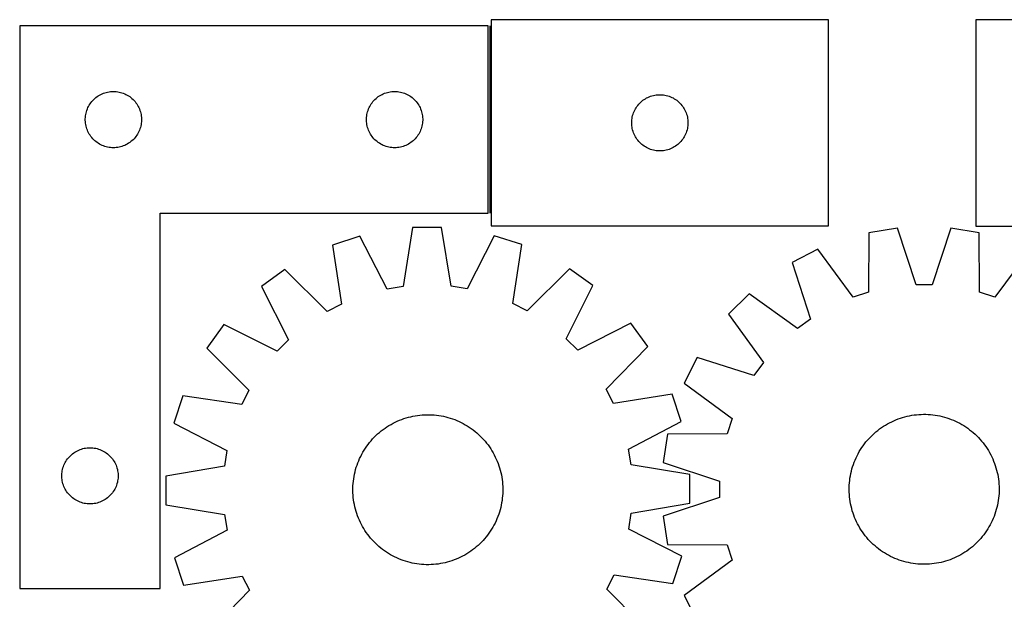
# Model space of a CAD drawing. Header units: millimetres. Extents: x 7 to 1493, y 7 to 2993.
# Tile 8 of 12: x 288 to 813, y 2684 to 2993. Entities that reach past the tile are written whole.
import ezdxf

# ---------------------------------------------------------------- set-up
doc = ezdxf.new("R2010")
doc.units = ezdxf.units.MM
doc.layers.add('COMMON', color=5, linetype='CONTINUOUS', true_color=0x0000ff)
doc.layers.add('CUT', color=7, linetype='CONTINUOUS', true_color=0x000000)

msp = doc.modelspace()

# ---------------------------------------------------------------- linework, layer by layer
at = {"layer": 'COMMON'}
msp.add_line((538.801962, 2990.204369), (538.801962, 2890.204369), dxfattribs=at)
at = {"layer": 'CUT'}
for p, q in [((288.051962, 2990.204369), (288.051962, 2690.204369)), ((538.051962, 2990.204369), (288.051962, 2990.204369)), ((538.051962, 2890.204369), (538.051962, 2990.204369)), ((719.551963, 2993.474639), (539.551963, 2993.474639)), ((539.551963, 2993.474639), (539.551963, 2883.474639)), ((719.551963, 2883.474639), (719.551963, 2993.474639)), ((978.1799, 2993.388458), (798.1799, 2993.388458)), ((798.1799, 2993.388458), (798.1799, 2883.388458)), ((328.74282, 2951.966166), (329.360645, 2952.429794)), ((329.360645, 2952.429794), (330.001519, 2952.861002)), ((330.001519, 2952.861002), (330.663741, 2953.258647)), ((330.663741, 2953.258647), (331.345555, 2953.621675)), ((331.345555, 2953.621675), (332.045153, 2953.949122)), ((332.045153, 2953.949122), (332.76068, 2954.240121)), ((332.76068, 2954.240121), (333.490239, 2954.493899)), ((333.490239, 2954.493899), (334.231895, 2954.709784)), ((334.231895, 2954.709784), (334.983681, 2954.887204)), ((334.983681, 2954.887204), (335.743603, 2955.025687)), ((335.743603, 2955.025687), (336.509647, 2955.124867)), ((336.509647, 2955.124867), (337.27978, 2955.18448)), ((337.27978, 2955.18448), (338.051962, 2955.204369)), ((338.051962, 2955.204369), (338.824143, 2955.18448)), ((338.824143, 2955.18448), (339.594277, 2955.124867)), ((339.594277, 2955.124867), (340.36032, 2955.025687)), ((340.36032, 2955.025687), (341.120243, 2954.887204)), ((341.120243, 2954.887204), (341.872029, 2954.709784)), ((341.872029, 2954.709784), (342.613684, 2954.493899)), ((342.613684, 2954.493899), (343.343243, 2954.240121)), ((343.343243, 2954.240121), (344.05877, 2953.949122)), ((344.05877, 2953.949122), (344.758369, 2953.621675)), ((344.758369, 2953.621675), (345.440183, 2953.258647)), ((345.440183, 2953.258647), (346.102405, 2952.861002)), ((346.102405, 2952.861002), (346.743278, 2952.429794)), ((346.743278, 2952.429794), (347.361104, 2951.966166)), ((478.74282, 2951.966166), (479.360645, 2952.429794)), ((479.360645, 2952.429794), (480.001519, 2952.861002)), ((480.001519, 2952.861002), (480.663741, 2953.258647)), ((480.663741, 2953.258647), (481.345555, 2953.621675)), ((481.345555, 2953.621675), (482.045153, 2953.949122)), ((482.045153, 2953.949122), (482.76068, 2954.240121)), ((482.76068, 2954.240121), (483.490239, 2954.493899)), ((483.490239, 2954.493899), (484.231895, 2954.709784)), ((484.231895, 2954.709784), (484.983681, 2954.887204)), ((484.983681, 2954.887204), (485.743603, 2955.025687)), ((485.743603, 2955.025687), (486.509647, 2955.124867)), ((486.509647, 2955.124867), (487.27978, 2955.18448)), ((487.27978, 2955.18448), (488.051962, 2955.204369)), ((488.051962, 2955.204369), (488.824143, 2955.18448)), ((488.824143, 2955.18448), (489.594277, 2955.124867)), ((489.594277, 2955.124867), (490.36032, 2955.025687)), ((490.36032, 2955.025687), (491.120243, 2954.887204)), ((491.120243, 2954.887204), (491.872029, 2954.709784)), ((491.872029, 2954.709784), (492.613684, 2954.493899)), ((492.613684, 2954.493899), (493.343243, 2954.240121)), ((493.343243, 2954.240121), (494.05877, 2953.949122)), ((494.05877, 2953.949122), (494.758369, 2953.621675)), ((494.758369, 2953.621675), (495.440183, 2953.258647)), ((495.440183, 2953.258647), (496.102405, 2952.861002)), ((496.102405, 2952.861002), (496.743278, 2952.429794)), ((496.743278, 2952.429794), (497.361104, 2951.966166)), ((623.193247, 2952.060173), (623.901044, 2952.369499)), ((623.901044, 2952.369499), (624.623827, 2952.641978)), ((624.623827, 2952.641978), (625.359678, 2952.876887)), ((625.359678, 2952.876887), (626.106647, 2953.073605)), ((626.106647, 2953.073605), (626.862751, 2953.231609)), ((626.862751, 2953.231609), (627.625987, 2953.350479)), ((627.625987, 2953.350479), (628.394331, 2953.429902)), ((628.394331, 2953.429902), (629.165744, 2953.469666)), ((629.165744, 2953.469666), (629.938181, 2953.469666)), ((629.938181, 2953.469666), (630.709595, 2953.429902)), ((630.709595, 2953.429902), (631.477938, 2953.350479)), ((631.477938, 2953.350479), (632.241174, 2953.231609)), ((632.241174, 2953.231609), (632.997279, 2953.073605)), ((632.997279, 2953.073605), (633.744247, 2952.876887)), ((633.744247, 2952.876887), (634.480098, 2952.641978)), ((634.480098, 2952.641978), (635.202881, 2952.369499)), ((635.202881, 2952.369499), (635.910679, 2952.060173)), ((324.466428, 2946.563084), (324.81178, 2947.25402)), ((324.81178, 2947.25402), (325.192242, 2947.926261)), ((325.192242, 2947.926261), (325.606807, 2948.578024)), ((325.606807, 2948.578024), (326.054373, 2949.207583)), ((326.054373, 2949.207583), (326.533755, 2949.813266)), ((326.533755, 2949.813266), (327.043681, 2950.393469)), ((327.043681, 2950.393469), (327.582799, 2950.946651)), ((327.582799, 2950.946651), (328.14968, 2951.471348)), ((328.14968, 2951.471348), (328.74282, 2951.966166)), ((347.361104, 2951.966166), (347.954244, 2951.471348)), ((347.954244, 2951.471348), (348.521124, 2950.946651)), ((348.521124, 2950.946651), (349.060242, 2950.393469)), ((349.060242, 2950.393469), (349.570168, 2949.813266)), ((349.570168, 2949.813266), (350.04955, 2949.207583)), ((350.04955, 2949.207583), (350.497117, 2948.578024)), ((350.497117, 2948.578024), (350.911681, 2947.926261)), ((350.911681, 2947.926261), (351.292144, 2947.25402)), ((351.292144, 2947.25402), (351.637496, 2946.563084)), ((474.466428, 2946.563084), (474.81178, 2947.25402)), ((474.81178, 2947.25402), (475.192242, 2947.926261)), ((475.192242, 2947.926261), (475.606807, 2948.578024)), ((475.606807, 2948.578024), (476.054373, 2949.207583)), ((476.054373, 2949.207583), (476.533755, 2949.813266)), ((476.533755, 2949.813266), (477.043681, 2950.393469)), ((477.043681, 2950.393469), (477.582799, 2950.946651)), ((477.582799, 2950.946651), (478.14968, 2951.471348)), ((478.14968, 2951.471348), (478.74282, 2951.966166)), ((497.361104, 2951.966166), (497.954244, 2951.471348)), ((497.954244, 2951.471348), (498.521124, 2950.946651)), ((498.521124, 2950.946651), (499.060242, 2950.393469)), ((499.060242, 2950.393469), (499.570168, 2949.813266)), ((499.570168, 2949.813266), (500.04955, 2949.207583)), ((500.04955, 2949.207583), (500.497117, 2948.578024)), ((500.497117, 2948.578024), (500.911681, 2947.926261)), ((500.911681, 2947.926261), (501.292144, 2947.25402)), ((501.292144, 2947.25402), (501.637496, 2946.563084)), ((616.895329, 2946.525082), (617.326538, 2947.165956)), ((617.326538, 2947.165956), (617.790166, 2947.783781)), ((617.790166, 2947.783781), (618.284984, 2948.376921)), ((618.284984, 2948.376921), (618.80968, 2948.943802)), ((618.80968, 2948.943802), (619.362863, 2949.48292)), ((619.362863, 2949.48292), (619.943065, 2949.992846)), ((619.943065, 2949.992846), (620.548749, 2950.472228)), ((620.548749, 2950.472228), (621.178307, 2950.919794)), ((621.178307, 2950.919794), (621.830071, 2951.334359)), ((621.830071, 2951.334359), (622.502312, 2951.714821)), ((622.502312, 2951.714821), (623.193247, 2952.060173)), ((635.910679, 2952.060173), (636.601614, 2951.714821)), ((636.601614, 2951.714821), (637.273855, 2951.334359)), ((637.273855, 2951.334359), (637.925619, 2950.919794)), ((637.925619, 2950.919794), (638.555177, 2950.472228)), ((638.555177, 2950.472228), (639.16086, 2949.992846)), ((639.16086, 2949.992846), (639.741063, 2949.48292)), ((639.741063, 2949.48292), (640.294246, 2948.943802)), ((640.294246, 2948.943802), (640.818942, 2948.376921)), ((640.818942, 2948.376921), (641.31376, 2947.783781)), ((641.31376, 2947.783781), (641.777388, 2947.165956)), ((641.777388, 2947.165956), (642.208596, 2946.525082)), ((323.096699, 2941.362001), (323.176122, 2942.130344)), ((323.176122, 2942.130344), (323.294992, 2942.89358)), ((323.294992, 2942.89358), (323.452996, 2943.649685)), ((323.452996, 2943.649685), (323.649714, 2944.396653)), ((323.649714, 2944.396653), (323.884623, 2945.132504)), ((323.884623, 2945.132504), (324.157102, 2945.855287)), ((324.157102, 2945.855287), (324.466428, 2946.563084)), ((351.637496, 2946.563084), (351.946821, 2945.855287)), ((351.946821, 2945.855287), (352.2193, 2945.132504)), ((352.2193, 2945.132504), (352.45421, 2944.396653)), ((352.45421, 2944.396653), (352.650927, 2943.649685)), ((352.650927, 2943.649685), (352.808931, 2942.89358)), ((352.808931, 2942.89358), (352.927802, 2942.130344)), ((352.927802, 2942.130344), (353.007225, 2941.362001)), ((473.096699, 2941.362001), (473.176122, 2942.130344)), ((473.176122, 2942.130344), (473.294992, 2942.89358)), ((473.294992, 2942.89358), (473.452996, 2943.649685)), ((473.452996, 2943.649685), (473.649714, 2944.396653)), ((473.649714, 2944.396653), (473.884623, 2945.132504)), ((473.884623, 2945.132504), (474.157102, 2945.855287)), ((474.157102, 2945.855287), (474.466428, 2946.563084)), ((501.637496, 2946.563084), (501.946821, 2945.855287)), ((501.946821, 2945.855287), (502.2193, 2945.132504)), ((502.2193, 2945.132504), (502.45421, 2944.396653)), ((502.45421, 2944.396653), (502.650927, 2943.649685)), ((502.650927, 2943.649685), (502.808931, 2942.89358)), ((502.808931, 2942.89358), (502.927802, 2942.130344)), ((502.927802, 2942.130344), (503.007225, 2941.362001)), ((614.869127, 2941.54292), (615.046547, 2942.294706)), ((615.046547, 2942.294706), (615.262432, 2943.036362)), ((615.262432, 2943.036362), (615.51621, 2943.765921)), ((615.51621, 2943.765921), (615.807209, 2944.481448)), ((615.807209, 2944.481448), (616.134657, 2945.181046)), ((616.134657, 2945.181046), (616.497684, 2945.86286)), ((616.497684, 2945.86286), (616.895329, 2946.525082)), ((642.208596, 2946.525082), (642.606241, 2945.86286)), ((642.606241, 2945.86286), (642.969269, 2945.181046)), ((642.969269, 2945.181046), (643.296716, 2944.481448)), ((643.296716, 2944.481448), (643.587715, 2943.765921)), ((643.587715, 2943.765921), (643.841493, 2943.036362)), ((643.841493, 2943.036362), (644.057379, 2942.294706)), ((644.057379, 2942.294706), (644.234798, 2941.54292)), ((323.056935, 2940.590587), (323.096699, 2941.362001)), ((323.056935, 2939.81815), (323.056935, 2940.590587)), ((323.096699, 2939.046737), (323.056935, 2939.81815)), ((323.176122, 2938.278393), (323.096699, 2939.046737)), ((323.294992, 2937.515157), (323.176122, 2938.278393)), ((323.452996, 2936.759052), (323.294992, 2937.515157)), ((323.649714, 2936.012084), (323.452996, 2936.759052)), ((352.650927, 2936.759052), (352.45421, 2936.012084)), ((352.808931, 2937.515157), (352.650927, 2936.759052)), ((352.927802, 2938.278393), (352.808931, 2937.515157)), ((353.007225, 2939.046737), (352.927802, 2938.278393)), ((353.007225, 2941.362001), (353.046989, 2940.590587)), ((353.046989, 2939.81815), (353.007225, 2939.046737)), ((353.046989, 2940.590587), (353.046989, 2939.81815)), ((473.056935, 2940.590587), (473.096699, 2941.362001)), ((473.056935, 2939.81815), (473.056935, 2940.590587)), ((473.096699, 2939.046737), (473.056935, 2939.81815)), ((473.176122, 2938.278393), (473.096699, 2939.046737)), ((473.294992, 2937.515157), (473.176122, 2938.278393)), ((473.452996, 2936.759052), (473.294992, 2937.515157)), ((473.649714, 2936.012084), (473.452996, 2936.759052)), ((502.650927, 2936.759052), (502.45421, 2936.012084)), ((502.808931, 2937.515157), (502.650927, 2936.759052)), ((502.927802, 2938.278393), (502.808931, 2937.515157)), ((503.007225, 2939.046737), (502.927802, 2938.278393)), ((503.007225, 2941.362001), (503.046989, 2940.590587)), ((503.046989, 2939.81815), (503.007225, 2939.046737)), ((503.046989, 2940.590587), (503.046989, 2939.81815)), ((614.551963, 2938.474639), (614.571851, 2939.246821)), ((614.571851, 2937.702458), (614.551963, 2938.474639)), ((614.571851, 2939.246821), (614.631465, 2940.016954)), ((614.631465, 2936.932324), (614.571851, 2937.702458)), ((614.631465, 2940.016954), (614.730644, 2940.782998)), ((614.730644, 2936.166281), (614.631465, 2936.932324)), ((614.730644, 2940.782998), (614.869127, 2941.54292)), ((644.234798, 2941.54292), (644.373281, 2940.782998)), ((644.373281, 2940.782998), (644.472461, 2940.016954)), ((644.472461, 2936.932324), (644.373281, 2936.166281)), ((644.472461, 2940.016954), (644.532074, 2939.246821)), ((644.532074, 2937.702458), (644.472461, 2936.932324)), ((644.532074, 2939.246821), (644.551963, 2938.474639)), ((644.551963, 2938.474639), (644.532074, 2937.702458)), ((323.884623, 2935.276233), (323.649714, 2936.012084)), ((324.157102, 2934.55345), (323.884623, 2935.276233)), ((324.466428, 2933.845653), (324.157102, 2934.55345)), ((324.81178, 2933.154717), (324.466428, 2933.845653)), ((325.192242, 2932.482477), (324.81178, 2933.154717)), ((325.606807, 2931.830713), (325.192242, 2932.482477)), ((326.054373, 2931.201154), (325.606807, 2931.830713)), ((326.533755, 2930.595471), (326.054373, 2931.201154)), ((350.04955, 2931.201154), (349.570168, 2930.595471)), ((350.497117, 2931.830713), (350.04955, 2931.201154)), ((350.911681, 2932.482477), (350.497117, 2931.830713)), ((351.292144, 2933.154717), (350.911681, 2932.482477)), ((351.637496, 2933.845653), (351.292144, 2933.154717)), ((351.946821, 2934.55345), (351.637496, 2933.845653)), ((352.2193, 2935.276233), (351.946821, 2934.55345)), ((352.45421, 2936.012084), (352.2193, 2935.276233)), ((473.884623, 2935.276233), (473.649714, 2936.012084)), ((474.157102, 2934.55345), (473.884623, 2935.276233)), ((474.466428, 2933.845653), (474.157102, 2934.55345)), ((474.81178, 2933.154717), (474.466428, 2933.845653)), ((475.192242, 2932.482477), (474.81178, 2933.154717)), ((475.606807, 2931.830713), (475.192242, 2932.482477)), ((476.054373, 2931.201154), (475.606807, 2931.830713)), ((476.533755, 2930.595471), (476.054373, 2931.201154)), ((500.04955, 2931.201154), (499.570168, 2930.595471)), ((500.497117, 2931.830713), (500.04955, 2931.201154)), ((500.911681, 2932.482477), (500.497117, 2931.830713)), ((501.292144, 2933.154717), (500.911681, 2932.482477)), ((501.637496, 2933.845653), (501.292144, 2933.154717)), ((501.946821, 2934.55345), (501.637496, 2933.845653)), ((502.2193, 2935.276233), (501.946821, 2934.55345)), ((502.45421, 2936.012084), (502.2193, 2935.276233)), ((614.869127, 2935.406358), (614.730644, 2936.166281)), ((615.046547, 2934.654572), (614.869127, 2935.406358)), ((615.262432, 2933.912917), (615.046547, 2934.654572)), ((615.51621, 2933.183358), (615.262432, 2933.912917)), ((615.807209, 2932.467831), (615.51621, 2933.183358)), ((616.134657, 2931.768232), (615.807209, 2932.467831)), ((616.497684, 2931.086418), (616.134657, 2931.768232)), ((616.895329, 2930.424196), (616.497684, 2931.086418)), ((642.606241, 2931.086418), (642.208596, 2930.424196)), ((642.969269, 2931.768232), (642.606241, 2931.086418)), ((643.296716, 2932.467831), (642.969269, 2931.768232)), ((643.587715, 2933.183358), (643.296716, 2932.467831)), ((643.841493, 2933.912917), (643.587715, 2933.183358)), ((644.057379, 2934.654572), (643.841493, 2933.912917)), ((644.234798, 2935.406358), (644.057379, 2934.654572)), ((644.373281, 2936.166281), (644.234798, 2935.406358)), ((327.043681, 2930.015268), (326.533755, 2930.595471)), ((327.582799, 2929.462086), (327.043681, 2930.015268)), ((328.14968, 2928.93739), (327.582799, 2929.462086)), ((328.74282, 2928.442571), (328.14968, 2928.93739)), ((329.360645, 2927.978944), (328.74282, 2928.442571)), ((330.001519, 2927.547735), (329.360645, 2927.978944)), ((330.663741, 2927.15009), (330.001519, 2927.547735)), ((331.345555, 2926.787062), (330.663741, 2927.15009)), ((332.045153, 2926.459615), (331.345555, 2926.787062)), ((332.76068, 2926.168616), (332.045153, 2926.459615)), ((333.490239, 2925.914838), (332.76068, 2926.168616)), ((334.231895, 2925.698953), (333.490239, 2925.914838)), ((342.613684, 2925.914838), (341.872029, 2925.698953)), ((343.343243, 2926.168616), (342.613684, 2925.914838)), ((344.05877, 2926.459615), (343.343243, 2926.168616)), ((344.758369, 2926.787062), (344.05877, 2926.459615)), ((345.440183, 2927.15009), (344.758369, 2926.787062)), ((346.102405, 2927.547735), (345.440183, 2927.15009)), ((346.743278, 2927.978944), (346.102405, 2927.547735)), ((347.361104, 2928.442571), (346.743278, 2927.978944)), ((347.954244, 2928.93739), (347.361104, 2928.442571)), ((348.521124, 2929.462086), (347.954244, 2928.93739)), ((349.060242, 2930.015268), (348.521124, 2929.462086)), ((349.570168, 2930.595471), (349.060242, 2930.015268)), ((477.043681, 2930.015268), (476.533755, 2930.595471)), ((477.582799, 2929.462086), (477.043681, 2930.015268)), ((478.14968, 2928.93739), (477.582799, 2929.462086)), ((478.74282, 2928.442571), (478.14968, 2928.93739)), ((479.360645, 2927.978944), (478.74282, 2928.442571)), ((480.001519, 2927.547735), (479.360645, 2927.978944)), ((480.663741, 2927.15009), (480.001519, 2927.547735)), ((481.345555, 2926.787062), (480.663741, 2927.15009)), ((482.045153, 2926.459615), (481.345555, 2926.787062)), ((482.76068, 2926.168616), (482.045153, 2926.459615)), ((483.490239, 2925.914838), (482.76068, 2926.168616)), ((484.231895, 2925.698953), (483.490239, 2925.914838)), ((492.613684, 2925.914838), (491.872029, 2925.698953)), ((493.343243, 2926.168616), (492.613684, 2925.914838)), ((494.05877, 2926.459615), (493.343243, 2926.168616)), ((494.758369, 2926.787062), (494.05877, 2926.459615)), ((495.440183, 2927.15009), (494.758369, 2926.787062)), ((496.102405, 2927.547735), (495.440183, 2927.15009)), ((496.743278, 2927.978944), (496.102405, 2927.547735)), ((497.361104, 2928.442571), (496.743278, 2927.978944)), ((497.954244, 2928.93739), (497.361104, 2928.442571)), ((498.521124, 2929.462086), (497.954244, 2928.93739)), ((499.060242, 2930.015268), (498.521124, 2929.462086)), ((499.570168, 2930.595471), (499.060242, 2930.015268)), ((617.326538, 2929.783323), (616.895329, 2930.424196)), ((617.790166, 2929.165497), (617.326538, 2929.783323)), ((618.284984, 2928.572357), (617.790166, 2929.165497)), ((618.80968, 2928.005477), (618.284984, 2928.572357)), ((619.362863, 2927.466359), (618.80968, 2928.005477)), ((619.943065, 2926.956433), (619.362863, 2927.466359)), ((620.548749, 2926.477051), (619.943065, 2926.956433)), ((621.178307, 2926.029484), (620.548749, 2926.477051)), ((621.830071, 2925.61492), (621.178307, 2926.029484)), ((637.925619, 2926.029484), (637.273855, 2925.61492)), ((638.555177, 2926.477051), (637.925619, 2926.029484)), ((639.16086, 2926.956433), (638.555177, 2926.477051)), ((639.741063, 2927.466359), (639.16086, 2926.956433)), ((640.294246, 2928.005477), (639.741063, 2927.466359)), ((640.818942, 2928.572357), (640.294246, 2928.005477)), ((641.31376, 2929.165497), (640.818942, 2928.572357)), ((641.777388, 2929.783323), (641.31376, 2929.165497)), ((642.208596, 2930.424196), (641.777388, 2929.783323)), ((334.983681, 2925.521533), (334.231895, 2925.698953)), ((335.743603, 2925.38305), (334.983681, 2925.521533)), ((336.509647, 2925.28387), (335.743603, 2925.38305)), ((337.27978, 2925.224257), (336.509647, 2925.28387)), ((338.051962, 2925.204369), (337.27978, 2925.224257)), ((338.824143, 2925.224257), (338.051962, 2925.204369)), ((339.594277, 2925.28387), (338.824143, 2925.224257)), ((340.36032, 2925.38305), (339.594277, 2925.28387)), ((341.120243, 2925.521533), (340.36032, 2925.38305)), ((341.872029, 2925.698953), (341.120243, 2925.521533)), ((484.983681, 2925.521533), (484.231895, 2925.698953)), ((485.743603, 2925.38305), (484.983681, 2925.521533)), ((486.509647, 2925.28387), (485.743603, 2925.38305)), ((487.27978, 2925.224257), (486.509647, 2925.28387)), ((488.051962, 2925.204369), (487.27978, 2925.224257)), ((488.824143, 2925.224257), (488.051962, 2925.204369)), ((489.594277, 2925.28387), (488.824143, 2925.224257)), ((490.36032, 2925.38305), (489.594277, 2925.28387)), ((491.120243, 2925.521533), (490.36032, 2925.38305)), ((491.872029, 2925.698953), (491.120243, 2925.521533)), ((622.502312, 2925.234457), (621.830071, 2925.61492)), ((623.193247, 2924.889105), (622.502312, 2925.234457)), ((623.901044, 2924.57978), (623.193247, 2924.889105)), ((624.623827, 2924.307301), (623.901044, 2924.57978)), ((625.359678, 2924.072391), (624.623827, 2924.307301)), ((626.106647, 2923.875674), (625.359678, 2924.072391)), ((626.862751, 2923.71767), (626.106647, 2923.875674)), ((627.625987, 2923.598799), (626.862751, 2923.71767)), ((628.394331, 2923.519376), (627.625987, 2923.598799)), ((629.165744, 2923.479612), (628.394331, 2923.519376)), ((629.938181, 2923.479612), (629.165744, 2923.479612)), ((630.709595, 2923.519376), (629.938181, 2923.479612)), ((631.477938, 2923.598799), (630.709595, 2923.519376)), ((632.241174, 2923.71767), (631.477938, 2923.598799)), ((632.997279, 2923.875674), (632.241174, 2923.71767)), ((633.744247, 2924.072391), (632.997279, 2923.875674)), ((634.480098, 2924.307301), (633.744247, 2924.072391)), ((635.202881, 2924.57978), (634.480098, 2924.307301)), ((635.910679, 2924.889105), (635.202881, 2924.57978)), ((636.601614, 2925.234457), (635.910679, 2924.889105)), ((637.273855, 2925.61492), (636.601614, 2925.234457)), ((363.051962, 2690.204369), (363.051962, 2890.204369)), ((363.051962, 2890.204369), (538.051962, 2890.204369)), ((497.66461, 2882.572481), (492.621334, 2851.211038)), ((513.050584, 2882.620957), (497.66461, 2882.572481)), ((518.291374, 2851.291915), (513.050584, 2882.620957)), ((539.551963, 2883.474639), (719.551963, 2883.474639)), ((741.071636, 2879.873578), (740.902908, 2848.109663)), ((756.267764, 2882.283607), (741.071636, 2879.873578)), ((766.256208, 2852.130569), (756.267764, 2882.283607)), ((784.806611, 2882.289468), (774.830552, 2852.13233)), ((800.003727, 2879.88568), (784.806611, 2882.289468)), ((798.1799, 2883.388458), (978.1799, 2883.388458)), ((800.185501, 2848.121838), (800.003727, 2879.88568)), ((469.491329, 2878.019236), (454.873377, 2873.218606)), ((484.156823, 2849.84304), (469.491329, 2878.019236)), ((541.251997, 2878.245327), (526.764337, 2849.97728)), ((555.899907, 2873.536903), (541.251997, 2878.245327)), ((551.202989, 2842.12172), (555.899907, 2873.536903)), ((454.873377, 2873.218606), (459.768156, 2841.833643)), ((713.93139, 2871.049015), (700.223754, 2864.061079)), ((732.748767, 2845.458371), (713.93139, 2871.049015)), ((827.147595, 2871.072266), (808.340731, 2845.473894)), ((700.223754, 2864.061079), (709.878874, 2833.799662)), ((429.486025, 2860.18219), (417.067003, 2851.099324)), ((452.140662, 2837.916922), (429.486025, 2860.18219)), ((581.368901, 2860.660716), (558.855011, 2838.253139)), ((593.844909, 2851.656285), (581.368901, 2860.660716)), ((417.067003, 2851.099324), (431.420701, 2822.76302)), ((492.621334, 2851.211038), (484.156823, 2849.84304)), ((526.764337, 2849.97728), (518.291374, 2851.291915)), ((579.670048, 2823.230098), (593.844909, 2851.656285)), ((677.138787, 2847.281624), (666.261441, 2836.39981)), ((702.943119, 2828.758364), (677.138787, 2847.281624)), ((740.902908, 2848.109663), (732.748767, 2845.458371)), ((774.830552, 2852.13233), (766.256208, 2852.130569)), ((808.340731, 2845.473894), (800.185501, 2848.121838)), ((459.768156, 2841.833643), (452.140662, 2837.916922)), ((558.855011, 2838.253139), (551.202989, 2842.12172)), ((614.0884, 2831.539951), (585.752097, 2817.186254)), ((623.171267, 2819.12093), (614.0884, 2831.539951)), ((666.261441, 2836.39981), (684.795298, 2810.603087)), ((709.878874, 2833.799662), (702.943119, 2828.758364)), ((396.95067, 2830.855832), (387.946239, 2818.379825)), ((425.376857, 2816.680972), (396.95067, 2830.855832)), ((431.420701, 2822.76302), (425.376857, 2816.680972)), ((585.752097, 2817.186254), (579.670048, 2823.230098)), ((387.946239, 2818.379825), (410.353816, 2795.865935)), ((600.905998, 2796.466293), (623.171267, 2819.12093)), ((649.491469, 2813.307953), (642.509163, 2799.597447)), ((679.75685, 2803.665263), (649.491469, 2813.307953)), ((684.795298, 2810.603087), (679.75685, 2803.665263)), ((410.353816, 2795.865935), (406.485235, 2788.213912)), ((604.82272, 2788.838799), (600.905998, 2796.466293)), ((642.509163, 2799.597447), (668.107535, 2780.790583)), ((375.070052, 2792.910831), (370.361628, 2778.26292)), ((406.485235, 2788.213912), (375.070052, 2792.910831)), ((636.207683, 2793.733577), (604.82272, 2788.838799)), ((641.008313, 2779.115626), (636.207683, 2793.733577)), ((487.247296, 2778.247207), (488.369593, 2778.812412)), ((488.369593, 2778.812412), (489.509089, 2779.342087)), ((489.509089, 2779.342087), (490.664661, 2779.835707)), ((490.664661, 2779.835707), (491.835167, 2780.292787)), ((491.835167, 2780.292787), (493.019453, 2780.712875)), ((493.019453, 2780.712875), (494.21635, 2781.095556)), ((494.21635, 2781.095556), (495.424676, 2781.440453)), ((495.424676, 2781.440453), (496.64324, 2781.747225)), ((496.64324, 2781.747225), (497.870839, 2782.015569)), ((497.870839, 2782.015569), (499.10626, 2782.245222)), ((499.10626, 2782.245222), (500.348286, 2782.435956)), ((500.348286, 2782.435956), (501.59569, 2782.587582)), ((501.59569, 2782.587582), (502.847241, 2782.699952)), ((502.847241, 2782.699952), (504.101704, 2782.772954)), ((504.101704, 2782.772954), (505.357841, 2782.806517)), ((505.357841, 2782.806517), (506.614412, 2782.800607)), ((506.614412, 2782.800607), (507.870178, 2782.75523)), ((507.870178, 2782.75523), (509.123899, 2782.670431)), ((509.123899, 2782.670431), (510.374337, 2782.546293)), ((510.374337, 2782.546293), (511.62026, 2782.382939)), ((511.62026, 2782.382939), (512.860436, 2782.180531)), ((512.860436, 2782.180531), (514.093643, 2781.939267)), ((514.093643, 2781.939267), (515.318663, 2781.659387)), ((515.318663, 2781.659387), (516.534287, 2781.341166)), ((516.534287, 2781.341166), (517.739316, 2780.984918)), ((517.739316, 2780.984918), (518.93256, 2780.590995)), ((518.93256, 2780.590995), (520.112842, 2780.159786)), ((520.112842, 2780.159786), (521.278997, 2779.691716)), ((521.278997, 2779.691716), (522.429874, 2779.187247)), ((522.429874, 2779.187247), (523.564337, 2778.646877)), ((612.832117, 2764.450132), (641.008313, 2779.115626)), ((668.107535, 2780.790583), (665.459592, 2772.635354)), ((752.119524, 2778.508391), (753.24348, 2779.070289)), ((753.24348, 2779.070289), (754.384532, 2779.596605)), ((754.384532, 2779.596605), (755.541552, 2780.08682)), ((755.541552, 2780.08682), (756.7134, 2780.54045)), ((756.7134, 2780.54045), (757.898918, 2780.957048)), ((757.898918, 2780.957048), (759.096936, 2781.336202)), ((759.096936, 2781.336202), (760.306273, 2781.677539)), ((760.306273, 2781.677539), (761.525735, 2781.980721)), ((761.525735, 2781.980721), (762.754119, 2782.245449)), ((762.754119, 2782.245449), (763.990212, 2782.471462)), ((763.990212, 2782.471462), (765.232794, 2782.658536)), ((765.232794, 2782.658536), (766.480638, 2782.806488)), ((766.480638, 2782.806488), (767.732515, 2782.915172)), ((767.732515, 2782.915172), (768.987188, 2782.984479)), ((768.987188, 2782.984479), (770.243418, 2783.014342)), ((770.243418, 2783.014342), (771.499967, 2783.004731)), ((771.499967, 2783.004731), (772.755593, 2782.955655)), ((772.755593, 2782.955655), (774.009059, 2782.867164)), ((774.009059, 2782.867164), (775.259127, 2782.739344)), ((775.259127, 2782.739344), (776.504562, 2782.572321)), ((776.504562, 2782.572321), (777.744137, 2782.366261)), ((777.744137, 2782.366261), (778.976628, 2782.121366)), ((778.976628, 2782.121366), (780.200818, 2781.837879)), ((780.200818, 2781.837879), (781.4155, 2781.516079)), ((781.4155, 2781.516079), (782.619474, 2781.156284)), ((782.619474, 2781.156284), (783.811553, 2780.758848)), ((783.811553, 2780.758848), (784.99056, 2780.324165)), ((784.99056, 2780.324165), (786.155331, 2779.852662)), ((786.155331, 2779.852662), (787.304718, 2779.344806)), ((787.304718, 2779.344806), (788.437585, 2778.801097)), ((788.437585, 2778.801097), (789.552814, 2778.222073)), ((370.361628, 2778.26292), (398.629674, 2763.775261)), ((479.963439, 2773.347025), (480.935411, 2774.143439)), ((480.935411, 2774.143439), (481.93192, 2774.908931)), ((481.93192, 2774.908931), (482.951982, 2775.642744)), ((482.951982, 2775.642744), (483.99459, 2776.344154)), ((483.99459, 2776.344154), (485.058715, 2777.012468)), ((485.058715, 2777.012468), (486.143307, 2777.647028)), ((486.143307, 2777.647028), (487.247296, 2778.247207)), ((523.564337, 2778.646877), (524.681268, 2778.07114)), ((524.681268, 2778.07114), (525.779562, 2777.460603)), ((525.779562, 2777.460603), (526.858138, 2776.815869)), ((526.858138, 2776.815869), (527.915929, 2776.137574)), ((527.915929, 2776.137574), (528.951893, 2775.426388)), ((528.951893, 2775.426388), (529.965007, 2774.683012)), ((529.965007, 2774.683012), (530.954271, 2773.908181)), ((530.954271, 2773.908181), (531.918708, 2773.102658)), ((743.872359, 2772.805922), (744.821266, 2773.629683)), ((744.821266, 2773.629683), (745.79558, 2774.423232)), ((745.79558, 2774.423232), (746.794339, 2775.185785)), ((746.794339, 2775.185785), (747.816557, 2775.91659)), ((747.816557, 2775.91659), (748.861226, 2776.614926)), ((748.861226, 2776.614926), (749.927315, 2777.280104)), ((749.927315, 2777.280104), (751.013772, 2777.911467)), ((751.013772, 2777.911467), (752.119524, 2778.508391)), ((789.552814, 2778.222073), (790.649306, 2777.608304)), ((790.649306, 2777.608304), (791.725978, 2776.960396)), ((791.725978, 2776.960396), (792.781767, 2776.278988)), ((792.781767, 2776.278988), (793.815632, 2775.564754)), ((793.815632, 2775.564754), (794.826552, 2774.818398)), ((794.826552, 2774.818398), (795.813529, 2774.040656)), ((795.813529, 2774.040656), (796.77559, 2773.232296)), ((474.698774, 2767.965194), (475.504297, 2768.929632)), ((475.504297, 2768.929632), (476.339716, 2769.868292)), ((476.339716, 2769.868292), (477.204206, 2770.780247)), ((477.204206, 2770.780247), (478.096916, 2771.664598)), ((478.096916, 2771.664598), (479.016963, 2772.520472)), ((479.016963, 2772.520472), (479.963439, 2773.347025)), ((531.918708, 2773.102658), (532.857368, 2772.267239)), ((532.857368, 2772.267239), (533.769324, 2771.402748)), ((533.769324, 2771.402748), (534.653675, 2770.510039)), ((534.653675, 2770.510039), (535.509549, 2769.589992)), ((535.509549, 2769.589992), (536.336101, 2768.643515)), ((536.336101, 2768.643515), (537.132516, 2767.671543)), ((633.695749, 2772.45358), (631.291961, 2757.256463)), ((665.459592, 2772.635354), (633.695749, 2772.45358)), ((738.763031, 2767.276404), (739.540773, 2768.263382)), ((739.540773, 2768.263382), (740.349133, 2769.225443)), ((740.349133, 2769.225443), (741.187313, 2770.161638)), ((741.187313, 2770.161638), (742.054485, 2771.071043)), ((742.054485, 2771.071043), (742.949796, 2771.952761)), ((742.949796, 2771.952761), (743.872359, 2772.805922)), ((796.77559, 2773.232296), (797.711785, 2772.394117)), ((797.711785, 2772.394117), (798.621191, 2771.526944)), ((798.621191, 2771.526944), (799.502909, 2770.631634)), ((799.502909, 2770.631634), (800.356069, 2769.70907)), ((800.356069, 2769.70907), (801.179831, 2768.760163)), ((801.179831, 2768.760163), (801.973379, 2767.785849)), ((317.501519, 2762.861002), (318.163741, 2763.258647)), ((318.163741, 2763.258647), (318.845555, 2763.621675)), ((318.845555, 2763.621675), (319.545153, 2763.949122)), ((319.545153, 2763.949122), (320.26068, 2764.240121)), ((320.26068, 2764.240121), (320.990239, 2764.493899)), ((320.990239, 2764.493899), (321.731895, 2764.709784)), ((321.731895, 2764.709784), (322.483681, 2764.887204)), ((322.483681, 2764.887204), (323.243603, 2765.025687)), ((323.243603, 2765.025687), (324.009647, 2765.124867)), ((324.009647, 2765.124867), (324.77978, 2765.18448)), ((324.77978, 2765.18448), (325.551962, 2765.204369)), ((325.551962, 2765.204369), (326.324143, 2765.18448)), ((326.324143, 2765.18448), (327.094277, 2765.124867)), ((327.094277, 2765.124867), (327.86032, 2765.025687)), ((327.86032, 2765.025687), (328.620243, 2764.887204)), ((328.620243, 2764.887204), (329.372029, 2764.709784)), ((329.372029, 2764.709784), (330.113684, 2764.493899)), ((330.113684, 2764.493899), (330.843243, 2764.240121)), ((330.843243, 2764.240121), (331.55877, 2763.949122)), ((331.55877, 2763.949122), (332.258369, 2763.621675)), ((332.258369, 2763.621675), (332.940183, 2763.258647)), ((332.940183, 2763.258647), (333.602405, 2762.861002)), ((398.629674, 2763.775261), (397.31504, 2755.302298)), ((471.146352, 2762.790486), (471.791086, 2763.869061)), ((471.791086, 2763.869061), (472.469381, 2764.926853)), ((472.469381, 2764.926853), (473.180567, 2765.962817)), ((473.180567, 2765.962817), (473.923943, 2766.97593)), ((473.923943, 2766.97593), (474.698774, 2767.965194)), ((537.132516, 2767.671543), (537.898008, 2766.675035)), ((537.898008, 2766.675035), (538.63182, 2765.654973)), ((538.63182, 2765.654973), (539.33323, 2764.612365)), ((539.33323, 2764.612365), (540.001545, 2763.54824)), ((540.001545, 2763.54824), (540.636105, 2762.463647)), ((614.200115, 2755.985621), (612.832117, 2764.450132)), ((735.359356, 2762.002667), (735.973126, 2763.099159)), ((735.973126, 2763.099159), (736.621034, 2764.17583)), ((736.621034, 2764.17583), (737.302441, 2765.23162)), ((737.302441, 2765.23162), (738.016675, 2766.265484)), ((738.016675, 2766.265484), (738.763031, 2767.276404)), ((801.973379, 2767.785849), (802.735933, 2766.78709)), ((802.735933, 2766.78709), (803.466738, 2765.764872)), ((803.466738, 2765.764872), (804.165074, 2764.720203)), ((804.165074, 2764.720203), (804.830251, 2763.654114)), ((804.830251, 2763.654114), (805.461614, 2762.567657)), ((312.31178, 2757.25402), (312.692242, 2757.926261)), ((312.692242, 2757.926261), (313.106807, 2758.578024)), ((313.106807, 2758.578024), (313.554373, 2759.207583)), ((313.554373, 2759.207583), (314.033755, 2759.813266)), ((314.033755, 2759.813266), (314.543681, 2760.393469)), ((314.543681, 2760.393469), (315.082799, 2760.946651)), ((315.082799, 2760.946651), (315.64968, 2761.471348)), ((315.64968, 2761.471348), (316.24282, 2761.966166)), ((316.24282, 2761.966166), (316.860645, 2762.429794)), ((316.860645, 2762.429794), (317.501519, 2762.861002)), ((333.602405, 2762.861002), (334.243278, 2762.429794)), ((334.243278, 2762.429794), (334.861104, 2761.966166)), ((334.861104, 2761.966166), (335.454244, 2761.471348)), ((335.454244, 2761.471348), (336.021124, 2760.946651)), ((336.021124, 2760.946651), (336.560242, 2760.393469)), ((336.560242, 2760.393469), (337.070168, 2759.813266)), ((337.070168, 2759.813266), (337.54955, 2759.207583)), ((337.54955, 2759.207583), (337.997117, 2758.578024)), ((337.997117, 2758.578024), (338.411681, 2757.926261)), ((338.411681, 2757.926261), (338.792144, 2757.25402)), ((468.447169, 2757.123765), (468.915239, 2758.28992)), ((468.915239, 2758.28992), (469.419708, 2759.440797)), ((469.419708, 2759.440797), (469.960077, 2760.575261)), ((469.960077, 2760.575261), (470.535815, 2761.692191)), ((470.535815, 2761.692191), (471.146352, 2762.790486)), ((540.636105, 2762.463647), (541.236283, 2761.359658)), ((541.236283, 2761.359658), (541.801489, 2760.237362)), ((541.801489, 2760.237362), (542.331163, 2759.097865)), ((542.331163, 2759.097865), (542.824784, 2757.942294)), ((542.824784, 2757.942294), (543.281864, 2756.771788)), ((733.257264, 2757.440412), (733.728767, 2758.605184)), ((733.728767, 2758.605184), (734.236623, 2759.75457)), ((734.236623, 2759.75457), (734.780332, 2760.887437)), ((734.780332, 2760.887437), (735.359356, 2762.002667)), ((805.461614, 2762.567657), (806.058539, 2761.461905)), ((806.058539, 2761.461905), (806.620436, 2760.337949)), ((806.620436, 2760.337949), (807.146752, 2759.196897)), ((807.146752, 2759.196897), (807.636968, 2758.039877)), ((807.636968, 2758.039877), (808.090598, 2756.86803)), ((310.676122, 2752.130344), (310.794992, 2752.89358)), ((310.794992, 2752.89358), (310.952996, 2753.649685)), ((310.952996, 2753.649685), (311.149714, 2754.396653)), ((311.149714, 2754.396653), (311.384623, 2755.132504)), ((311.384623, 2755.132504), (311.657102, 2755.855287)), ((311.657102, 2755.855287), (311.966428, 2756.563084)), ((311.966428, 2756.563084), (312.31178, 2757.25402)), ((338.792144, 2757.25402), (339.137496, 2756.563084)), ((339.137496, 2756.563084), (339.446821, 2755.855287)), ((339.446821, 2755.855287), (339.7193, 2755.132504)), ((339.7193, 2755.132504), (339.95421, 2754.396653)), ((339.95421, 2754.396653), (340.150927, 2753.649685)), ((340.150927, 2753.649685), (340.308931, 2752.89358)), ((340.308931, 2752.89358), (340.427802, 2752.130344)), ((397.31504, 2755.302298), (365.985998, 2750.061507)), ((466.947568, 2752.329586), (467.265789, 2753.54521)), ((467.265789, 2753.54521), (467.622037, 2754.750239)), ((467.622037, 2754.750239), (468.01596, 2755.943483)), ((468.01596, 2755.943483), (468.447169, 2757.123765)), ((543.281864, 2756.771788), (543.701951, 2755.587502)), ((543.701951, 2755.587502), (544.084632, 2754.390605)), ((544.084632, 2754.390605), (544.429529, 2753.182278)), ((544.429529, 2753.182278), (544.736301, 2751.963714)), ((645.561558, 2750.942345), (614.200115, 2755.985621)), ((631.291961, 2757.256463), (661.449099, 2747.280404)), ((731.460063, 2751.426481), (731.74355, 2752.650671)), ((731.74355, 2752.650671), (732.06535, 2753.865352)), ((732.06535, 2753.865352), (732.425145, 2755.069327)), ((732.425145, 2755.069327), (732.822581, 2756.261406)), ((732.822581, 2756.261406), (733.257264, 2757.440412)), ((808.090598, 2756.86803), (808.507196, 2755.682512)), ((808.507196, 2755.682512), (808.88635, 2754.484493)), ((808.88635, 2754.484493), (809.227686, 2753.275156)), ((809.227686, 2753.275156), (809.530868, 2752.055694)), ((310.556935, 2750.590587), (310.596699, 2751.362001)), ((310.556935, 2749.81815), (310.556935, 2750.590587)), ((310.596699, 2749.046737), (310.556935, 2749.81815)), ((310.596699, 2751.362001), (310.676122, 2752.130344)), ((310.676122, 2748.278393), (310.596699, 2749.046737)), ((310.794992, 2747.515157), (310.676122, 2748.278393)), ((310.952996, 2746.759052), (310.794992, 2747.515157)), ((340.308931, 2747.515157), (340.150927, 2746.759052)), ((340.427802, 2748.278393), (340.308931, 2747.515157)), ((340.427802, 2752.130344), (340.507225, 2751.362001)), ((340.507225, 2749.046737), (340.427802, 2748.278393)), ((340.507225, 2751.362001), (340.546989, 2750.590587)), ((340.546989, 2749.81815), (340.507225, 2749.046737)), ((340.546989, 2750.590587), (340.546989, 2749.81815)), ((365.985998, 2750.061507), (366.034473, 2734.675533)), ((465.936524, 2746.134822), (466.060662, 2747.385261)), ((466.060662, 2747.385261), (466.224016, 2748.631183)), ((466.224016, 2748.631183), (466.426424, 2749.87136)), ((466.426424, 2749.87136), (466.667688, 2751.104566)), ((466.667688, 2751.104566), (466.947568, 2752.329586)), ((544.736301, 2751.963714), (545.004646, 2750.736116)), ((545.004646, 2750.736116), (545.234299, 2749.500694)), ((545.234299, 2749.500694), (545.425032, 2748.258669)), ((545.425032, 2748.258669), (545.576659, 2747.011265)), ((645.610033, 2735.556371), (645.561558, 2750.942345)), ((661.449099, 2747.280404), (661.45086, 2738.706061)), ((730.714265, 2746.458911), (730.842085, 2747.708979)), ((730.842085, 2747.708979), (731.009108, 2748.954415)), ((731.009108, 2748.954415), (731.215168, 2750.19399)), ((731.215168, 2750.19399), (731.460063, 2751.426481)), ((809.530868, 2752.055694), (809.795596, 2750.82731)), ((809.795596, 2750.82731), (810.021609, 2749.591218)), ((810.021609, 2749.591218), (810.208684, 2748.348636)), ((810.208684, 2748.348636), (810.356636, 2747.100791)), ((311.149714, 2746.012084), (310.952996, 2746.759052)), ((311.384623, 2745.276233), (311.149714, 2746.012084)), ((311.657102, 2744.55345), (311.384623, 2745.276233)), ((311.966428, 2743.845653), (311.657102, 2744.55345)), ((312.31178, 2743.154717), (311.966428, 2743.845653)), ((312.692242, 2742.482477), (312.31178, 2743.154717)), ((313.106807, 2741.830713), (312.692242, 2742.482477)), ((338.411681, 2742.482477), (337.997117, 2741.830713)), ((338.792144, 2743.154717), (338.411681, 2742.482477)), ((339.137496, 2743.845653), (338.792144, 2743.154717)), ((339.446821, 2744.55345), (339.137496, 2743.845653)), ((339.7193, 2745.276233), (339.446821, 2744.55345)), ((339.95421, 2746.012084), (339.7193, 2745.276233)), ((340.150927, 2746.759052), (339.95421, 2746.012084)), ((465.800438, 2742.368764), (465.806348, 2743.625336)), ((465.834, 2741.112627), (465.800438, 2742.368764)), ((465.806348, 2743.625336), (465.851725, 2744.881101)), ((465.851725, 2744.881101), (465.936524, 2746.134822)), ((545.576659, 2747.011265), (545.689029, 2745.759714)), ((545.689029, 2745.759714), (545.762031, 2744.505251)), ((545.789683, 2741.992542), (545.744306, 2740.736777)), ((545.762031, 2744.505251), (545.795594, 2743.249114)), ((545.795594, 2743.249114), (545.789683, 2741.992542)), ((730.567087, 2742.693271), (730.576698, 2743.949819)), ((730.59695, 2741.43704), (730.567087, 2742.693271)), ((730.576698, 2743.949819), (730.625774, 2745.205446)), ((730.625774, 2745.205446), (730.714265, 2746.458911)), ((810.356636, 2747.100791), (810.465319, 2745.848914)), ((810.465319, 2745.848914), (810.534626, 2744.594242)), ((810.554878, 2742.081462), (810.505803, 2740.825836)), ((810.534626, 2744.594242), (810.564489, 2743.338011)), ((810.564489, 2743.338011), (810.554878, 2742.081462)), ((313.554373, 2741.201154), (313.106807, 2741.830713)), ((314.033755, 2740.595471), (313.554373, 2741.201154)), ((314.543681, 2740.015268), (314.033755, 2740.595471)), ((315.082799, 2739.462086), (314.543681, 2740.015268)), ((315.64968, 2738.93739), (315.082799, 2739.462086)), ((316.24282, 2738.442571), (315.64968, 2738.93739)), ((316.860645, 2737.978944), (316.24282, 2738.442571)), ((317.501519, 2737.547735), (316.860645, 2737.978944)), ((318.163741, 2737.15009), (317.501519, 2737.547735)), ((318.845555, 2736.787062), (318.163741, 2737.15009)), ((319.545153, 2736.459615), (318.845555, 2736.787062)), ((332.258369, 2736.787062), (331.55877, 2736.459615)), ((332.940183, 2737.15009), (332.258369, 2736.787062)), ((333.602405, 2737.547735), (332.940183, 2737.15009)), ((334.243278, 2737.978944), (333.602405, 2737.547735)), ((334.861104, 2738.442571), (334.243278, 2737.978944)), ((335.454244, 2738.93739), (334.861104, 2738.442571)), ((336.021124, 2739.462086), (335.454244, 2738.93739)), ((336.560242, 2740.015268), (336.021124, 2739.462086)), ((337.070168, 2740.595471), (336.560242, 2740.015268)), ((337.54955, 2741.201154), (337.070168, 2740.595471)), ((337.997117, 2741.830713), (337.54955, 2741.201154)), ((465.907002, 2739.858164), (465.834, 2741.112627)), ((466.019372, 2738.606613), (465.907002, 2739.858164)), ((466.170999, 2737.359209), (466.019372, 2738.606613)), ((466.361733, 2736.117184), (466.170999, 2737.359209)), ((545.372016, 2736.986695), (545.169607, 2735.746518)), ((545.535369, 2738.232617), (545.372016, 2736.986695)), ((545.659507, 2739.483056), (545.535369, 2738.232617)), ((545.744306, 2740.736777), (545.659507, 2739.483056)), ((661.45086, 2738.706061), (631.297822, 2728.717616)), ((730.666257, 2740.182367), (730.59695, 2741.43704)), ((730.774941, 2738.930491), (730.666257, 2740.182367)), ((730.922893, 2737.682646), (730.774941, 2738.930491)), ((731.109968, 2736.440064), (730.922893, 2737.682646)), ((810.122469, 2737.076867), (809.916408, 2735.837292)), ((810.289491, 2738.322303), (810.122469, 2737.076867)), ((810.417311, 2739.57237), (810.289491, 2738.322303)), ((810.505803, 2740.825836), (810.417311, 2739.57237)), ((320.26068, 2736.168616), (319.545153, 2736.459615)), ((320.990239, 2735.914838), (320.26068, 2736.168616)), ((321.731895, 2735.698953), (320.990239, 2735.914838)), ((322.483681, 2735.521533), (321.731895, 2735.698953)), ((323.243603, 2735.38305), (322.483681, 2735.521533)), ((324.009647, 2735.28387), (323.243603, 2735.38305)), ((324.77978, 2735.224257), (324.009647, 2735.28387)), ((325.551962, 2735.204369), (324.77978, 2735.224257)), ((326.324143, 2735.224257), (325.551962, 2735.204369)), ((327.094277, 2735.28387), (326.324143, 2735.224257)), ((327.86032, 2735.38305), (327.094277, 2735.28387)), ((328.620243, 2735.521533), (327.86032, 2735.38305)), ((329.372029, 2735.698953), (328.620243, 2735.521533)), ((330.113684, 2735.914838), (329.372029, 2735.698953)), ((330.843243, 2736.168616), (330.113684, 2735.914838)), ((331.55877, 2736.459615), (330.843243, 2736.168616)), ((366.034473, 2734.675533), (397.395917, 2729.632257)), ((466.591385, 2734.881762), (466.361733, 2736.117184)), ((466.85973, 2733.654164), (466.591385, 2734.881762)), ((467.166502, 2732.4356), (466.85973, 2733.654164)), ((467.511399, 2731.227273), (467.166502, 2732.4356)), ((544.330242, 2732.072668), (543.973994, 2730.867639)), ((544.648463, 2733.288292), (544.330242, 2732.072668)), ((544.928344, 2734.513312), (544.648463, 2733.288292)), ((545.169607, 2735.746518), (544.928344, 2734.513312)), ((614.280991, 2730.315581), (645.610033, 2735.556371)), ((731.335981, 2735.203971), (731.109968, 2736.440064)), ((731.600709, 2733.975588), (731.335981, 2735.203971)), ((731.90389, 2732.756126), (731.600709, 2733.975588)), ((732.245227, 2731.546789), (731.90389, 2732.756126)), ((732.624381, 2730.34877), (732.245227, 2731.546789)), ((809.066227, 2732.165929), (808.706431, 2730.961955)), ((809.388027, 2733.380611), (809.066227, 2732.165929)), ((809.671514, 2734.604801), (809.388027, 2733.380611)), ((809.916408, 2735.837292), (809.671514, 2734.604801)), ((397.395917, 2729.632257), (398.763915, 2721.167746)), ((467.89408, 2730.030377), (467.511399, 2731.227273)), ((468.314168, 2728.846091), (467.89408, 2730.030377)), ((468.771247, 2727.675584), (468.314168, 2728.846091)), ((469.264868, 2726.520013), (468.771247, 2727.675584)), ((469.794542, 2725.380516), (469.264868, 2726.520013)), ((542.680792, 2727.327958), (542.176324, 2726.177081)), ((543.148862, 2728.494113), (542.680792, 2727.327958)), ((543.580071, 2729.674395), (543.148862, 2728.494113)), ((543.973994, 2730.867639), (543.580071, 2729.674395)), ((612.966357, 2721.842617), (614.280991, 2730.315581)), ((631.297822, 2728.717616), (633.707851, 2713.521488)), ((733.040979, 2729.163252), (732.624381, 2730.34877)), ((733.494609, 2727.991405), (733.040979, 2729.163252)), ((733.984824, 2726.834384), (733.494609, 2727.991405)), ((734.51114, 2725.693333), (733.984824, 2726.834384)), ((806.894954, 2726.276712), (806.351245, 2725.143845)), ((807.40281, 2727.426098), (806.894954, 2726.276712)), ((807.874312, 2728.590869), (807.40281, 2727.426098)), ((808.308996, 2729.769876), (807.874312, 2728.590869)), ((808.706431, 2730.961955), (808.308996, 2729.769876)), ((398.763915, 2721.167746), (370.587718, 2706.502252)), ((470.359748, 2724.25822), (469.794542, 2725.380516)), ((470.959927, 2723.154231), (470.359748, 2724.25822)), ((471.594486, 2722.069638), (470.959927, 2723.154231)), ((472.262801, 2721.005513), (471.594486, 2722.069638)), ((472.964211, 2719.962905), (472.262801, 2721.005513)), ((539.804945, 2721.748817), (539.12665, 2720.691025)), ((540.449679, 2722.827392), (539.804945, 2721.748817)), ((541.060216, 2723.925687), (540.449679, 2722.827392)), ((541.635954, 2725.042617), (541.060216, 2723.925687)), ((542.176324, 2726.177081), (541.635954, 2725.042617)), ((641.234404, 2707.354958), (612.966357, 2721.842617)), ((735.073038, 2724.569377), (734.51114, 2725.693333)), ((735.669963, 2723.463624), (735.073038, 2724.569377)), ((736.301325, 2722.377168), (735.669963, 2723.463624)), ((736.966503, 2721.311079), (736.301325, 2722.377168)), ((737.664839, 2720.26641), (736.966503, 2721.311079)), ((804.510543, 2721.855451), (803.829136, 2720.799662)), ((805.158451, 2722.932123), (804.510543, 2721.855451)), ((805.77222, 2724.028615), (805.158451, 2722.932123)), ((806.351245, 2725.143845), (805.77222, 2724.028615)), ((473.698024, 2718.942844), (472.964211, 2719.962905)), ((474.463515, 2717.946335), (473.698024, 2718.942844)), ((475.25993, 2716.974363), (474.463515, 2717.946335)), ((476.086482, 2716.027886), (475.25993, 2716.974363)), ((476.942357, 2715.107839), (476.086482, 2716.027886)), ((535.256316, 2715.749586), (534.391825, 2714.837631)), ((536.091734, 2716.688246), (535.256316, 2715.749586)), ((536.897257, 2717.652684), (536.091734, 2716.688246)), ((537.672089, 2718.641948), (536.897257, 2717.652684)), ((538.415464, 2719.655062), (537.672089, 2718.641948)), ((539.12665, 2720.691025), (538.415464, 2719.655062)), ((738.395644, 2719.244191), (737.664839, 2720.26641)), ((739.158197, 2718.245432), (738.395644, 2719.244191)), ((739.951746, 2717.271119), (739.158197, 2718.245432)), ((740.775507, 2716.322212), (739.951746, 2717.271119)), ((741.628668, 2715.399648), (740.775507, 2716.322212)), ((799.944264, 2715.869644), (799.077091, 2714.960238)), ((800.782444, 2716.805839), (799.944264, 2715.869644)), ((801.590804, 2717.7679), (800.782444, 2716.805839)), ((802.368545, 2718.754877), (801.590804, 2717.7679)), ((803.114902, 2719.765797), (802.368545, 2718.754877)), ((803.829136, 2720.799662), (803.114902, 2719.765797)), ((477.826708, 2714.21513), (476.942357, 2715.107839)), ((478.738663, 2713.350639), (477.826708, 2714.21513)), ((479.677323, 2712.51522), (478.738663, 2713.350639)), ((480.64176, 2711.709697), (479.677323, 2712.51522)), ((481.631024, 2710.934866), (480.64176, 2711.709697)), ((482.644138, 2710.19149), (481.631024, 2710.934866)), ((529.664111, 2710.708947), (528.644049, 2709.975134)), ((530.66062, 2711.474439), (529.664111, 2710.708947)), ((531.632592, 2712.270854), (530.66062, 2711.474439)), ((532.579069, 2713.097406), (531.632592, 2712.270854)), ((533.499116, 2713.95328), (532.579069, 2713.097406)), ((534.391825, 2714.837631), (533.499116, 2713.95328)), ((633.707851, 2713.521488), (665.471766, 2713.352761)), ((665.471766, 2713.352761), (668.123059, 2705.198619)), ((742.510386, 2714.504338), (741.628668, 2715.399648)), ((743.419791, 2713.637165), (742.510386, 2714.504338)), ((744.355986, 2712.798985), (743.419791, 2713.637165)), ((745.318047, 2711.990625), (744.355986, 2712.798985)), ((746.305025, 2711.212884), (745.318047, 2711.990625)), ((747.315945, 2710.466527), (746.305025, 2711.212884)), ((748.34981, 2709.752293), (747.315945, 2710.466527)), ((794.337238, 2710.845496), (793.315019, 2710.114691)), ((795.335997, 2711.60805), (794.337238, 2710.845496)), ((796.31031, 2712.401599), (795.335997, 2711.60805)), ((797.259217, 2713.22536), (796.31031, 2712.401599)), ((798.181781, 2714.07852), (797.259217, 2713.22536)), ((799.077091, 2714.960238), (798.181781, 2714.07852)), ((370.587718, 2706.502252), (375.388349, 2691.884301)), ((483.680102, 2709.480304), (482.644138, 2710.19149)), ((484.737894, 2708.802009), (483.680102, 2709.480304)), ((485.816469, 2708.157275), (484.737894, 2708.802009)), ((486.914764, 2707.546738), (485.816469, 2708.157275)), ((488.031694, 2706.971001), (486.914764, 2707.546738)), ((489.166157, 2706.430631), (488.031694, 2706.971001)), ((490.317034, 2705.926162), (489.166157, 2706.430631)), ((491.483189, 2705.458092), (490.317034, 2705.926162)), ((492.663471, 2705.026883), (491.483189, 2705.458092)), ((519.760864, 2705.325091), (518.576578, 2704.905003)), ((520.93137, 2705.782171), (519.760864, 2705.325091)), ((522.086942, 2706.275791), (520.93137, 2705.782171)), ((523.226438, 2706.805466), (522.086942, 2706.275791)), ((524.348735, 2707.370671), (523.226438, 2706.805466)), ((525.452724, 2707.97085), (524.348735, 2707.370671)), ((526.537316, 2708.60541), (525.452724, 2707.97085)), ((527.601442, 2709.273724), (526.537316, 2708.60541)), ((528.644049, 2709.975134), (527.601442, 2709.273724)), ((636.525979, 2692.707047), (641.234404, 2707.354958)), ((749.405599, 2709.070886), (748.34981, 2709.752293)), ((750.482271, 2708.422978), (749.405599, 2709.070886)), ((751.578762, 2707.809209), (750.482271, 2708.422978)), ((752.693992, 2707.230184), (751.578762, 2707.809209)), ((753.826859, 2706.686476), (752.693992, 2707.230184)), ((754.976245, 2706.178619), (753.826859, 2706.686476)), ((756.141017, 2705.707117), (754.976245, 2706.178619)), ((757.320024, 2705.272433), (756.141017, 2705.707117)), ((758.512102, 2704.874998), (757.320024, 2705.272433)), ((784.418177, 2705.490831), (783.232659, 2705.074234)), ((785.590025, 2705.944462), (784.418177, 2705.490831)), ((786.747045, 2706.434677), (785.590025, 2705.944462)), ((787.888096, 2706.960993), (786.747045, 2706.434677)), ((789.012053, 2707.52289), (787.888096, 2706.960993)), ((790.117805, 2708.119815), (789.012053, 2707.52289)), ((791.204261, 2708.751178), (790.117805, 2708.119815)), ((792.27035, 2709.416355), (791.204261, 2708.751178)), ((793.315019, 2710.114691), (792.27035, 2709.416355)), ((493.856715, 2704.63296), (492.663471, 2705.026883)), ((495.061744, 2704.276713), (493.856715, 2704.63296)), ((496.277368, 2703.958491), (495.061744, 2704.276713)), ((497.502388, 2703.678611), (496.277368, 2703.958491)), ((498.735595, 2703.437348), (497.502388, 2703.678611)), ((499.975771, 2703.234939), (498.735595, 2703.437348)), ((501.221694, 2703.071585), (499.975771, 2703.234939)), ((502.472132, 2702.947448), (501.221694, 2703.071585)), ((503.725853, 2702.862648), (502.472132, 2702.947448)), ((504.981619, 2702.817271), (503.725853, 2702.862648)), ((506.23819, 2702.811361), (504.981619, 2702.817271)), ((507.494328, 2702.844924), (506.23819, 2702.811361)), ((508.748791, 2702.917926), (507.494328, 2702.844924)), ((510.000342, 2703.030296), (508.748791, 2702.917926)), ((511.247745, 2703.181922), (510.000342, 2703.030296)), ((512.489771, 2703.372656), (511.247745, 2703.181922)), ((513.725193, 2703.602309), (512.489771, 2703.372656)), ((514.952791, 2703.870653), (513.725193, 2703.602309)), ((516.171355, 2704.177426), (514.952791, 2703.870653)), ((517.379681, 2704.522322), (516.171355, 2704.177426)), ((518.576578, 2704.905003), (517.379681, 2704.522322)), ((668.123059, 2705.198619), (642.532414, 2686.381243)), ((759.716077, 2704.515202), (758.512102, 2704.874998)), ((760.930758, 2704.193402), (759.716077, 2704.515202)), ((762.154949, 2703.909915), (760.930758, 2704.193402)), ((763.387439, 2703.665021), (762.154949, 2703.909915)), ((764.627014, 2703.45896), (763.387439, 2703.665021)), ((765.87245, 2703.291938), (764.627014, 2703.45896)), ((767.122518, 2703.164118), (765.87245, 2703.291938)), ((768.375983, 2703.075626), (767.122518, 2703.164118)), ((769.63161, 2703.026551), (768.375983, 2703.075626)), ((770.888159, 2703.01694), (769.63161, 2703.026551)), ((772.144389, 2703.046803), (770.888159, 2703.01694)), ((773.399062, 2703.11611), (772.144389, 2703.046803)), ((774.650938, 2703.224793), (773.399062, 2703.11611)), ((775.898783, 2703.372745), (774.650938, 2703.224793)), ((777.141365, 2703.55982), (775.898783, 2703.372745)), ((778.377458, 2703.785833), (777.141365, 2703.55982)), ((779.605841, 2704.050561), (778.377458, 2703.785833)), ((780.825303, 2704.353743), (779.605841, 2704.050561)), ((782.03464, 2704.695079), (780.825303, 2704.353743)), ((783.232659, 2705.074234), (782.03464, 2704.695079)), ((375.388349, 2691.884301), (406.773312, 2696.779079)), ((406.773312, 2696.779079), (410.690033, 2689.151585)), ((601.242215, 2689.751943), (605.110796, 2697.403966)), ((605.110796, 2697.403966), (636.525979, 2692.707047)), ((288.051962, 2690.204369), (363.051962, 2690.204369)), ((623.649792, 2667.238054), (601.242215, 2689.751943)), ((410.690033, 2689.151585), (388.424765, 2666.496948)), ((642.532414, 2686.381243), (649.52035, 2672.673606))]:
    msp.add_line(p, q, dxfattribs=at)

doc.saveas('drawing.dxf')
